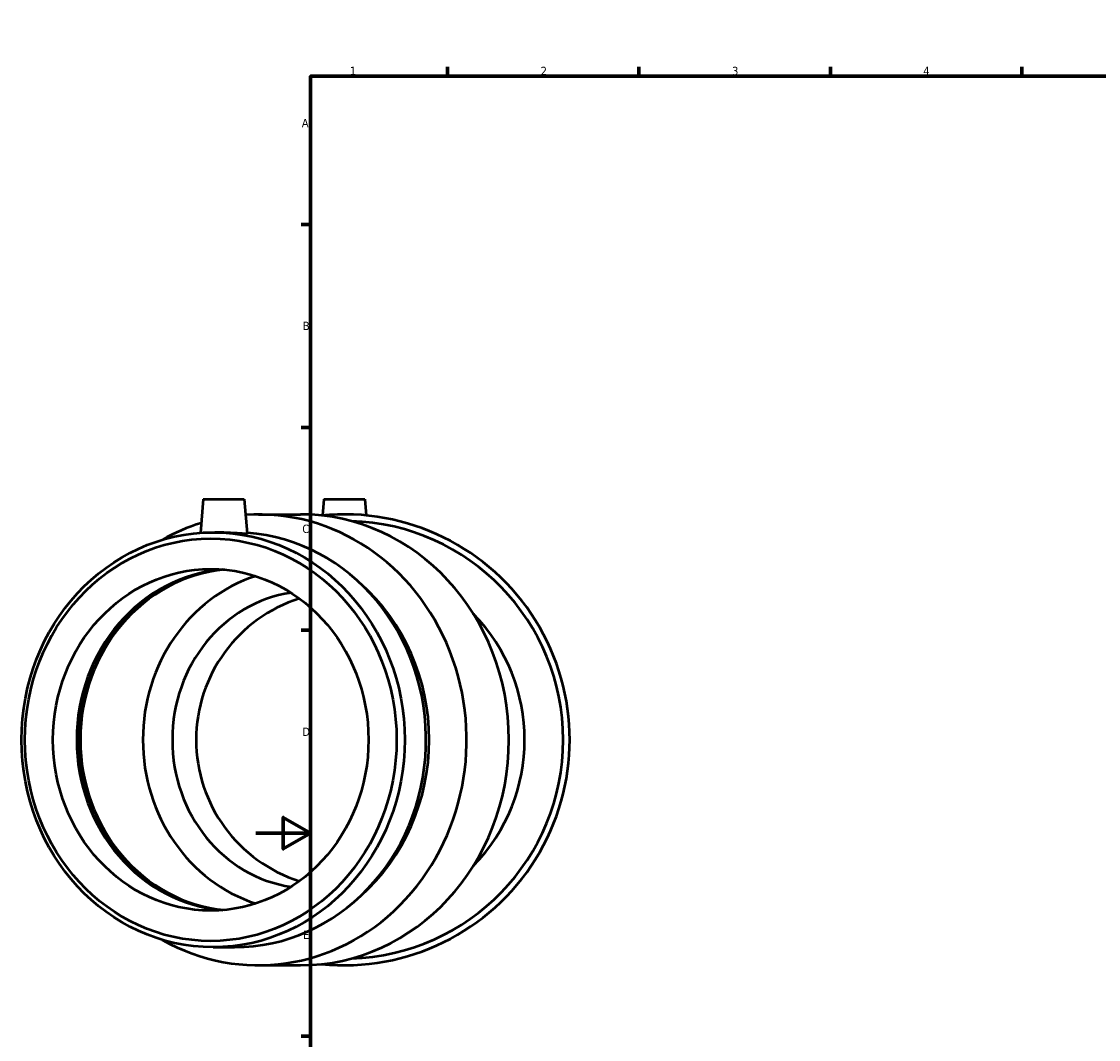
# Model space of a CAD drawing. Header units: millimetres. Extents: x -86 to 1307, y -581 to 1024.
# Tile 4 of 7: x -86 to 308, y 222 to 594. Entities that reach past the tile are written whole.
import ezdxf

# ---------------------------------------------------------------- set-up
doc = ezdxf.new("R2010")
doc.units = ezdxf.units.MM
doc.layers.add('Border (ANSI)', color=7, linetype='Continuous', lineweight=70)
doc.layers.add('Visible (ANSI)', color=7, linetype='Continuous', lineweight=50)
doc.styles.add('Note Text (ANSI)', font='tahoma.ttf')

# ---------------------------------------------------------------- blocks, each defined once
blk = doc.blocks.new('Borders Default Border')
at = {"layer": 'Border (ANSI)'}
for p, q in [((70.08, 574), (70.08, 577.45)), ((140.17, 574), (140.17, 577.45)), ((210.25, 574), (210.25, 577.45)), ((280.33, 574), (280.33, 577.45)), ((350.42, 574), (350.42, 577.45)), ((490.58, 574), (490.58, 577.45)), ((560.67, 574), (560.67, 577.45)), ((630.75, 574), (630.75, 577.45)), ((700.83, 574), (700.83, 577.45)), ((770.92, 574), (770.92, 577.45)), ((20, 519.75), (16.55, 519.75)), ((821, 519.75), (824.45, 519.75)), ((20, 445.5), (16.55, 445.5)), ((821, 445.5), (824.45, 445.5)), ((20, 371.25), (16.55, 371.25)), ((821, 371.25), (824.45, 371.25)), ((20, 222.75), (16.55, 222.75)), ((821, 222.75), (824.45, 222.75)), ((20, 148.5), (16.55, 148.5)), ((821, 148.5), (824.45, 148.5)), ((20, 74.25), (16.55, 74.25)), ((821, 74.25), (824.45, 74.25)), ((70.08, 20), (70.08, 16.55)), ((140.17, 20), (140.17, 16.55)), ((210.25, 20), (210.25, 16.55)), ((280.33, 20), (280.33, 16.55)), ((350.42, 20), (350.42, 16.55)), ((490.58, 20), (490.58, 16.55)), ((560.67, 20), (560.67, 16.55)), ((630.75, 20), (630.75, 16.55)), ((700.83, 20), (700.83, 16.55)), ((770.92, 20), (770.92, 16.55))]:
    blk.add_line(p, q, dxfattribs=at)
at = {"layer": 'Border (ANSI)', "flags": 128}
for points in [[(420.5, 594), (420.5, 574), (414.73, 584), (426.27, 584), (420.5, 574)], [(20, 20), (20, 574), (821, 574), (821, 20), (20, 20)], [(0, 297), (20, 297), (10, 302.77), (10, 291.23), (20, 297)], [(841, 297), (821, 297), (831, 302.77), (831, 291.23), (821, 297)], [(420.5, 0), (420.5, 20), (414.73, 10), (426.27, 10), (420.5, 20)]]:
    blk.add_lwpolyline(points, dxfattribs=at)
at = {"layer": 'Border (ANSI)', "attachment_point": 7, "style": 'Note Text (ANSI)'}
for s, insert, char_height in [('1', (34.35, 574.4), 3.05), ('2', (104.2, 574.4), 3.05), ('3', (174.26, 574.34), 3.05), ('4', (244.23, 574.4), 3.05), ('5', (314.48, 574.34), 3.05), ('6', (384.49, 574.34), 3.05), ('7', (454.6, 574.4), 3.05), ('8', (524.63, 574.33), 3.05), ('9', (594.7, 574.34), 3.05), ('10', (663.96, 574.34), 3.048), ('11', (734.04, 574.4), 3.048), ('12', (804.13, 574.4), 3.048), ('A', (16.78, 555.35), 3.05), ('A', (821.63, 555.35), 3.05), ('B', (17.15, 481.1), 3.05), ('B', (821.99, 481.1), 3.05), ('C', (16.95, 406.8), 3.05), ('C', (821.8, 406.8), 3.05), ('D', (16.96, 332.6), 3.05), ('D', (821.81, 332.6), 3.05), ('E', (17.21, 258.35), 3.05), ('E', (822.05, 258.35), 3.05), ('F', (17.29, 184.1), 3.05), ('F', (822.14, 184.1), 3.05), ('G', (16.81, 109.79), 3.05), ('G', (821.66, 109.79), 3.05), ('H', (16.97, 35.6), 3.05), ('H', (821.81, 35.6), 3.05), ('1', (34.35, 16.55), 3.05), ('2', (104.2, 16.55), 3.05), ('3', (174.26, 16.49), 3.05), ('4', (244.23, 16.55), 3.05), ('5', (314.48, 16.49), 3.05), ('6', (384.49, 16.49), 3.05), ('7', (454.6, 16.55), 3.05), ('8', (524.63, 16.48), 3.05), ('9', (594.7, 16.49), 3.05), ('10', (663.96, 16.49), 3.048), ('11', (734.04, 16.55), 3.048), ('12', (804.13, 16.55), 3.048)]:
    blk.add_mtext(s, dxfattribs=dict(at, insert=insert, char_height=char_height))

msp = doc.modelspace()

# ---------------------------------------------------------------- linework, layer by layer
at = {"layer": 'Visible (ANSI)'}
for p, q in [((-19.29, 419.177), (-20.364, 406.909)), ((-19.29, 419.177), (-4.29, 419.177)), ((-4.29, 419.177), (-3.195, 406.661)), ((24.835, 419.177), (24.32, 413.287)), ((24.835, 419.177), (39.835, 419.177)), ((39.835, 419.177), (40.351, 413.287)), ((0.879, 413.677), (16.348, 413.677)), ((-15.691, 407.077), (-15.065, 407.077)), ((-15.691, 255.277), (-7.89, 255.277)), ((0.879, 248.677), (16.348, 248.677))]:
    msp.add_line(p, q, dxfattribs=at)
for radius, start, end in [(82.5, 264.21911, 95.78089), (80.084, 271.76471, 88.23529), (54.25, 107.6485, 252.3515), (66, 315.66655, 44.33345)]:
    msp.add_arc((32.335, 331.177), radius, start, end, dxfattribs=at)
for centre, major_axis, start_param, end_param in [((0.879, 331.177), (0, 82.5), 2.6613752, 6.3445509), ((0.879, 331.177), (0, 82.5), 0.2781422, 0.4802175), ((16.348, 331.177), (0, 82.5), 3.1415927, 6.2831853), ((-7.89, 331.177), (0, 75.9), 3.1415927, 6.2164999), ((-7.89, 331.177), (0, -62.5), 3.216762, 6.208016), ((-6.54, 331.177), (0, -62.5), 3.2284844, 6.1962936), ((16.348, 331.177), (0, -62.5), 3.4305771, 5.9942009), ((-4.632, 331.177), (0, -73.623), 0.6839447, 2.457648), ((-6.54, 331.177), (0, 63.249), 0.548798, 2.5927947), ((19.506, 331.177), (0, -54.25), 3.2744029, 6.1503751)]:
    msp.add_ellipse(centre, major_axis=major_axis, ratio=0.9238795, start_param=start_param, end_param=end_param, dxfattribs=at)
for centre, major_axis in [((-15.691, 331.177), (0, -75.9)), ((-16.562, 331.177), (0, -73.623)), ((-16.562, 331.177), (0, -62.5))]:
    msp.add_ellipse(centre, major_axis=major_axis, ratio=0.9238795, dxfattribs=at)
msp.add_open_spline([(-3.195, 406.661), (-3.195, 406.661), (-3.195, 406.661), (-3.192, 406.614), (-3.431, 406.588), (-4.256, 406.588), (-4.897, 406.614), (-6.52, 406.707), (-7.502, 406.773), (-9.495, 406.895), (-10.638, 406.96), (-12.926, 407.052), (-14.07, 407.077), (-15.065, 407.077)], degree=3, knots=[2.2637965, 2.2637965, 2.2637965, 2.2637965, 2.2642914, 2.2642914, 2.5879747, 2.5879747, 2.911658, 2.911658, 3.2353413, 3.2353413, 3.5586516, 3.5586516, 3.881962, 3.881962, 3.881962, 3.881962], dxfattribs=at)

# ---------------------------------------------------------------- block references
msp.add_blockref('Borders Default Border', (0, 0))

doc.saveas('drawing.dxf')
